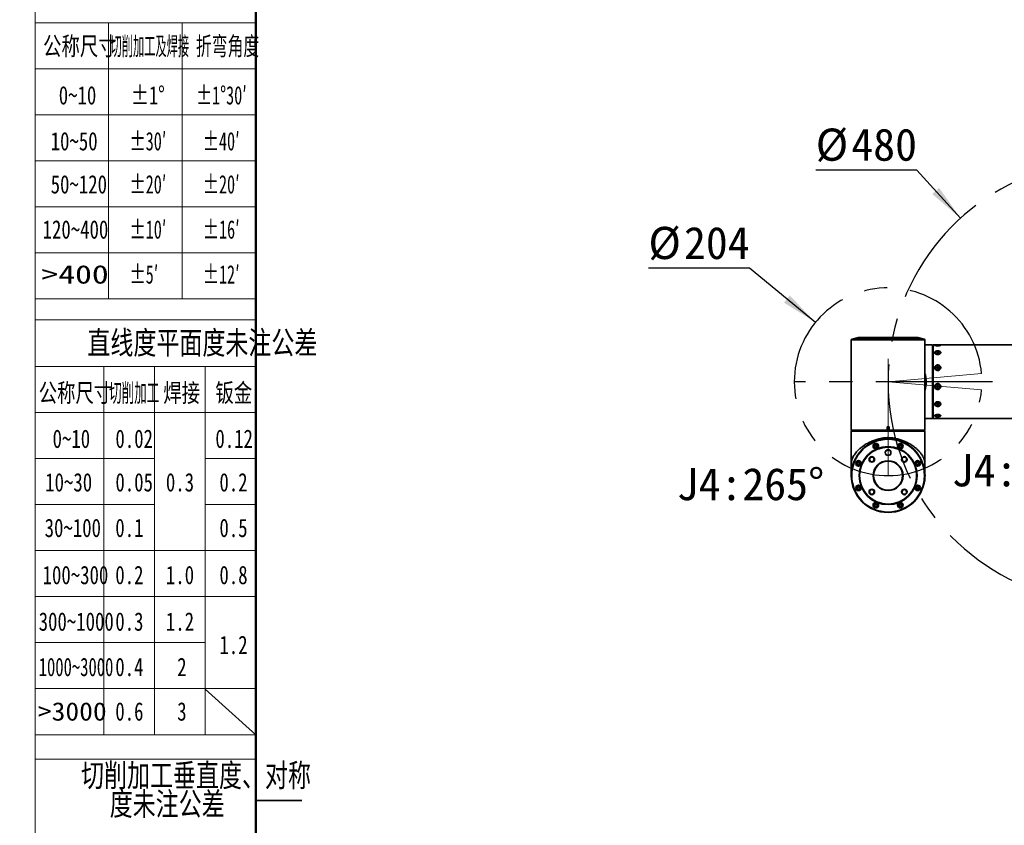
# Model space of a CAD drawing. Header units: millimetres. Extents: x -55 to 731, y 0 to 297.
# Tile 3 of 19: x -2 to 105, y 147 to 234. Entities that reach past the tile are written whole.
import ezdxf

# ---------------------------------------------------------------- set-up
doc = ezdxf.new("R2010")
doc.units = ezdxf.units.MM
doc.linetypes.add('CENTERX2', pattern=[20.32, 12.7, -2.54, 2.54, -2.54])
doc.layers.add('中心线层', color=6, linetype='CENTERX2', lineweight=25)
doc.layers.add('标注层', color=150, linetype='Continuous')
doc.styles.add('SLDTEXTSTYLE0', font='仿宋_GB2312')
doc.styles.add('SLDTEXTSTYLE10', font='HYSWLONGFANGSONG.TTF', dxfattribs={"width": 0.610825, "bigfont": 'bigfont'})
doc.styles.add('SLDTEXTSTYLE11', font='HYSWLONGFANGSONG.TTF', dxfattribs={"width": 1.790313})
doc.styles.add('SLDTEXTSTYLE12', font='HYSWLONGFANGSONG.TTF', dxfattribs={"width": 0.681959, "bigfont": 'bigfont'})
doc.styles.add('SLDTEXTSTYLE13', font='HYSWLONGFANGSONG.TTF', dxfattribs={"width": 0.884144})
doc.styles.add('SLDTEXTSTYLE3', font='HYSWLONGFANGSONG.TTF', dxfattribs={"bigfont": 'bigfont'})
doc.styles.add('SLDTEXTSTYLE4', font='HYSWLONGFANGSONG.TTF')
doc.styles.add('SLDTEXTSTYLE6', font='HYSWLONGFANGSONG.TTF', dxfattribs={"width": 0.968558})
doc.styles.add('SLDTEXTSTYLE8', font='HYSWLONGFANGSONG.TTF', dxfattribs={"width": 1.466704})
doc.styles.add('SLDTEXTSTYLE9', font='HYSWLONGFANGSONG.TTF', dxfattribs={"width": 0.858748, "bigfont": 'bigfont'})
doc.dimstyles.new('SLDDIMSTYLE0', dxfattribs={"dimtxt": 3.5, "dimasz": 4, "dimexe": 0, "dimexo": 0.0625, "dimgap": 0.875, "dimtad": 0, "dimtih": 1, "dimtoh": 1, "dimlfac": 10, "dimrnd": 1e-09, "dimzin": 12, "dimdsep": 46, "dimtxsty": 'SLDTEXTSTYLE0', "dimsah": 1, "dimcen": 0, "dimadec": 0, "dimazin": 3, "dimtfac": 1, "dimtdec": 3, "dimtofl": 0, "dimtmove": 0, "dimatfit": 3, "dimfxl": 0, "dimfrac": 2, "dimtolj": 1, "dimtzin": 12, "dimarcsym": 0})

# ---------------------------------------------------------------- blocks, each defined once
blk = doc.blocks.new('SW_NOTE_18')
at = {"layer": '标注层', "color": 0, "char_height": 2.5, "attachment_point": 2, "style": 'SLDTEXTSTYLE3'}
for s, insert in [('\\M+190D8\\M+18DED\\M+189C1\\M+18D48\\M+19082\\M+192BC\\M+19378\\M+18141对\\M+18FCC', (17.19, 3.22)), ('\\M+19378\\M+196A2\\M+1928D\\M+18CF6\\M+18DB7', (14.06, 0.11))]:
    blk.add_mtext(s, dxfattribs=dict(at, insert=insert))
blk = doc.blocks.new('_D_1')
at = {"layer": '标注层'}
for p, q in [((95.84, 218), (84.86, 218)), ((100.6, 212.76), (95.84, 218))]:
    blk.add_line(p, q, dxfattribs=at)
blk.add_solid([(100.6, 212.76), (98.28, 216.06), (97.54, 215.39)], dxfattribs=at)
at = {"layer": '标注层', "char_height": 3.5, "attachment_point": 1, "style": 'SLDTEXTSTYLE0'}
for s, insert in [('%%c', (84.86, 222.51)), ('480', (88.73, 222.51))]:
    blk.add_mtext(s, dxfattribs=dict(at, insert=insert))
blk = doc.blocks.new('_D_2')
at = {"layer": '标注层'}
for p, q in [((77.65, 207.32), (66.67, 207.32)), ((84.83, 201.45), (77.65, 207.32))]:
    blk.add_line(p, q, dxfattribs=at)
blk.add_solid([(84.83, 201.45), (82.05, 204.37), (81.42, 203.59)], dxfattribs=at)
at = {"layer": '标注层', "char_height": 3.5, "attachment_point": 1, "style": 'SLDTEXTSTYLE0'}
for s, insert in [('%%c', (66.67, 211.83)), ('204', (70.54, 211.83))]:
    blk.add_mtext(s, dxfattribs=dict(at, insert=insert))

msp = doc.modelspace()

# ---------------------------------------------------------------- linework, layer by layer
at = {"color": 7, "linetype": 'Continuous', "lineweight": 18}
msp.add_line((-0.0005, 297.3966), (-0.0005, 0.3966), dxfattribs=at)
at = {"color": 1, "linetype": 'Continuous', "lineweight": 18}
for p, q in [((-0.0005, 290.9894), (-0.0005, 0.3966)), ((7.993, 233.9946), (-0.0005, 233.9946)), ((7.993, 233.9946), (7.993, 203.9946)), ((7.993, 233.9946), (15.993, 233.9946)), ((15.993, 233.9946), (15.993, 203.9946)), ((15.993, 233.9946), (23.9959, 233.9946)), ((-0.0005, 228.9946), (23.9959, 228.9946)), ((-0.0005, 223.9946), (23.9959, 223.9946)), ((-0.0005, 218.9946), (23.9959, 218.9946)), ((-0.0005, 213.9946), (23.9959, 213.9946)), ((-0.0005, 208.9946), (23.9959, 208.9946)), ((-0.0005, 203.9946), (23.9959, 203.9946)), ((-0.0005, 201.7402), (23.9959, 201.7402)), ((7.4959, 196.6533), (-0.0005, 196.6533)), ((7.4959, 196.6533), (7.4959, 156.6533)), ((12.9959, 196.6533), (7.4959, 196.6533)), ((12.9959, 196.6533), (12.9959, 156.6533)), ((18.4959, 196.6533), (12.9959, 196.6533)), ((18.4959, 196.6533), (18.4959, 156.6533)), ((18.4959, 196.6533), (23.9959, 196.6533)), ((-0.0005, 191.6533), (23.9959, 191.6533)), ((-0.0005, 186.6533), (12.9959, 186.6533)), ((18.4959, 186.6533), (23.9959, 186.6533)), ((-0.0005, 181.6533), (12.9959, 181.6533)), ((18.4959, 181.6533), (23.9937, 181.6533)), ((-0.0005, 176.6533), (23.9959, 176.6533)), ((-0.0005, 171.6533), (23.9959, 171.6533)), ((-0.0048, 166.6533), (18.4959, 166.6533)), ((-0.0005, 161.6533), (23.9959, 161.6533)), ((18.4959, 161.5923), (23.9959, 156.6533)), ((-0.0005, 156.6533), (23.9959, 156.6533)), ((-0.0005, 154.0076), (23.9959, 154.0076))]:
    msp.add_line(p, q, dxfattribs=at)
at = {"color": 7, "linetype": 'Continuous', "lineweight": 50}
msp.add_line((23.9959, 5.9894), (23.9959, 290.9894), dxfattribs=at)
at = {"color": 7, "linetype": 'Continuous', "lineweight": 35}
for p, q in [((88.7302, 199.5336), (88.7302, 194.9936)), ((89.5138, 199.7899), (88.8083, 199.6311)), ((95.9247, 199.7923), (89.5357, 199.7923)), ((96.6522, 199.6311), (95.9466, 199.7899)), ((96.7302, 194.9936), (96.7302, 199.5336)), ((97.56, 198.9936), (96.7302, 198.9936)), ((97.61, 198.9436), (97.56, 198.9936)), ((97.56, 190.9948), (97.56, 198.9936)), ((97.6102, 198.9436), (97.61, 198.9436)), ((97.61, 198.9436), (97.61, 191.0447)), ((97.6102, 191.0447), (97.6102, 198.9436)), ((97.6192, 198.6936), (97.6102, 198.6936)), ((98.0275, 198.9936), (97.6192, 198.9936)), ((97.6192, 198.9936), (97.6192, 190.9936)), ((97.8422, 198.9596), (97.8422, 198.9324)), ((97.8422, 198.1679), (97.8422, 198.1211)), ((98.0037, 198.9596), (98.0615, 198.9726)), ((98.0615, 198.9465), (98.0037, 198.9596)), ((98.0037, 198.1679), (98.0615, 198.2288)), ((98.0615, 198.1071), (98.0037, 198.1679)), ((98.0452, 198.1243), (98.0615, 198.1415)), ((98.0615, 198.9726), (98.1769, 198.9726)), ((98.0615, 198.9465), (98.0615, 198.9726)), ((98.1769, 198.9465), (98.0615, 198.9465)), ((98.0615, 198.2288), (98.1769, 198.2288)), ((98.0615, 198.1415), (98.0615, 198.2288)), ((98.0615, 198.1415), (98.1192, 198.1415)), ((98.1769, 198.1071), (98.0615, 198.1071)), ((98.1192, 198.1415), (98.1769, 198.1415)), ((98.1769, 198.9726), (98.2347, 198.9596)), ((98.1769, 198.9465), (98.1769, 198.9726)), ((98.2347, 198.9596), (98.1769, 198.9465)), ((98.1769, 198.2288), (98.2347, 198.1679)), ((98.1769, 198.1415), (98.1769, 198.2288)), ((98.2347, 198.1679), (98.1769, 198.1071)), ((98.1769, 198.1415), (98.1933, 198.1243)), ((110.6992, 198.9936), (98.2109, 198.9936)), ((98.3962, 198.9326), (98.3962, 198.9596)), ((98.3962, 198.1211), (98.3962, 198.1679)), ((97.8422, 196.5258), (97.8422, 196.5032)), ((98.0037, 196.5258), (98.0615, 196.6181)), ((98.0615, 196.4334), (98.0037, 196.5258)), ((98.0169, 196.5047), (98.0326, 196.5298)), ((98.0326, 196.5298), (98.0615, 196.576)), ((98.0615, 196.6181), (98.1769, 196.6181)), ((98.0615, 196.576), (98.0615, 196.6181)), ((98.0615, 196.576), (98.1192, 196.576)), ((98.1769, 196.4334), (98.0615, 196.4334)), ((98.1192, 196.576), (98.1769, 196.576)), ((98.1769, 196.6181), (98.2347, 196.5258)), ((98.1769, 196.576), (98.1769, 196.6181)), ((98.1769, 196.576), (98.2058, 196.5298)), ((98.2347, 196.5258), (98.1769, 196.4334)), ((98.2058, 196.5298), (98.2215, 196.5047)), ((98.3962, 196.5032), (98.3962, 196.5258)), ((88.7302, 194.9936), (88.7302, 189.7438)), ((96.7302, 189.7438), (96.7302, 194.9936)), ((97.8422, 194.4807), (97.8422, 194.473)), ((98.0037, 194.473), (98.0615, 194.5722)), ((98.0615, 194.3739), (98.0037, 194.473)), ((98.0326, 194.4378), (98.0079, 194.4802)), ((98.0615, 194.3882), (98.0326, 194.4378)), ((98.0615, 194.5722), (98.1769, 194.5722)), ((98.0615, 194.3882), (98.0615, 194.3739)), ((98.1192, 194.3882), (98.0615, 194.3882)), ((98.1769, 194.3739), (98.0615, 194.3739)), ((98.1769, 194.3882), (98.1192, 194.3882)), ((98.1769, 194.5722), (98.2347, 194.473)), ((98.2347, 194.473), (98.1769, 194.3739)), ((98.2058, 194.4378), (98.1769, 194.3882)), ((98.1769, 194.3882), (98.1769, 194.3739)), ((98.2305, 194.4802), (98.2058, 194.4378)), ((98.3962, 194.473), (98.3962, 194.4807)), ((97.8422, 192.5957), (97.8422, 192.5598)), ((98.0037, 192.5598), (98.0615, 192.6391)), ((98.0615, 192.4804), (98.0037, 192.5598)), ((98.0326, 192.587), (98.0281, 192.5932)), ((98.0283, 192.5936), (98.0326, 192.587)), ((98.0615, 192.5473), (98.0326, 192.587)), ((98.0615, 192.6391), (98.1769, 192.6391)), ((98.0615, 192.5473), (98.0615, 192.4804)), ((98.1192, 192.5473), (98.0615, 192.5473)), ((98.1769, 192.4804), (98.0615, 192.4804)), ((98.1769, 192.5473), (98.1192, 192.5473)), ((98.1769, 192.6391), (98.2347, 192.5598)), ((98.2058, 192.587), (98.1769, 192.5473)), ((98.2347, 192.5598), (98.1769, 192.4804)), ((98.1769, 192.5473), (98.1769, 192.4804)), ((98.2058, 192.587), (98.2101, 192.5936)), ((98.2103, 192.5932), (98.2058, 192.587)), ((98.3962, 192.5598), (98.3962, 192.5957)), ((96.7302, 190.9936), (97.2102, 190.9936)), ((97.2102, 190.9948), (97.56, 190.9948)), ((97.2102, 190.9948), (97.2102, 190.9936)), ((97.61, 191.0447), (97.5787, 191.0136)), ((97.6102, 191.0447), (97.61, 191.0447)), ((97.6102, 191.2936), (97.6192, 191.2936)), ((97.6192, 190.9936), (110.6992, 190.9936)), ((97.8422, 191.3532), (97.8422, 191.2987)), ((98.0037, 191.2987), (98.0615, 191.337)), ((98.0615, 191.2604), (98.0037, 191.2987)), ((98.0615, 191.337), (98.1769, 191.337)), ((98.0615, 191.337), (98.0615, 191.2604)), ((98.1769, 191.2604), (98.0615, 191.2604)), ((98.1769, 191.337), (98.2347, 191.2987)), ((98.1769, 191.337), (98.1769, 191.2604)), ((98.2347, 191.2987), (98.1769, 191.2604)), ((98.3962, 191.2987), (98.3962, 191.3532)), ((88.7302, 189.7438), (88.7802, 189.6938)), ((88.7302, 189.7438), (92.6297, 189.7438)), ((88.7802, 189.6733), (88.7302, 189.6233)), ((88.7302, 189.6233), (88.7302, 184.8666)), ((96.729, 189.6233), (88.7302, 189.6233)), ((88.7802, 189.6938), (88.7802, 189.6936)), ((88.7802, 189.6938), (92.6347, 189.6938)), ((88.7802, 189.6936), (92.6347, 189.6936)), ((88.7802, 189.6736), (88.7802, 189.6733)), ((96.6791, 189.6736), (88.7802, 189.6736)), ((96.6791, 189.6733), (88.7802, 189.6733)), ((88.9302, 189.6936), (88.9302, 189.6736)), ((92.6297, 190.0936), (92.8307, 190.0936)), ((92.6297, 189.7438), (92.6297, 190.0936)), ((92.6297, 189.7438), (92.6297, 189.7251)), ((92.6347, 189.6938), (92.6297, 189.7251)), ((92.6347, 189.6936), (92.6347, 189.6938)), ((92.8258, 189.6936), (92.6347, 189.6936)), ((92.8307, 189.7251), (92.8258, 189.6938)), ((92.8258, 189.6938), (96.6802, 189.6938)), ((92.8258, 189.6938), (92.8258, 189.6936)), ((92.8258, 189.6936), (96.6802, 189.6936)), ((92.8307, 190.0936), (92.8307, 189.7438)), ((92.8307, 189.7438), (96.7302, 189.7438)), ((92.8307, 189.7438), (92.8307, 189.7251)), ((96.5302, 189.6736), (96.5302, 189.6936)), ((96.6791, 189.6733), (96.6791, 189.6736)), ((96.7102, 189.6421), (96.6791, 189.6733)), ((96.6802, 189.6938), (96.7302, 189.7438)), ((96.6802, 189.6936), (96.6802, 189.6938)), ((96.729, 189.6233), (96.7102, 189.6421)), ((96.729, 189.2736), (96.729, 189.6233)), ((92.1552, 188.7899), (92.0876, 188.7416)), ((92.5585, 188.7899), (92.1552, 188.7899)), ((92.2304, 188.8299), (92.2304, 188.7899)), ((93.23, 188.8299), (92.2304, 188.8299)), ((93.3052, 188.7899), (92.902, 188.7899)), ((93.23, 188.7899), (93.23, 188.8299)), ((93.3728, 188.7416), (93.3052, 188.7899)), ((96.7302, 189.2736), (96.729, 189.2736)), ((96.7302, 185.1544), (96.7302, 189.2736)), ((90.8756, 188.3432), (90.8496, 188.3296)), ((91.2974, 188.1052), (91.2613, 187.9655)), ((91.2613, 187.9655), (91.3642, 187.8643)), ((91.4365, 188.1438), (91.2974, 188.1052)), ((91.3642, 187.8643), (91.5033, 187.9029)), ((91.5395, 188.0426), (91.4365, 188.1438)), ((91.5033, 187.9029), (91.5395, 188.0426)), ((94.0588, 188.1484), (93.9344, 188.0751)), ((93.9344, 188.0751), (93.9357, 187.9308)), ((93.9357, 187.9308), (94.0613, 187.8597)), ((94.1844, 188.0773), (94.0588, 188.1484)), ((94.0613, 187.8597), (94.1857, 187.933)), ((94.1857, 187.933), (94.1844, 188.0773)), ((89.4465, 186.2478), (89.3754, 186.1221)), ((89.5908, 186.249), (89.4465, 186.2478)), ((89.6641, 186.1247), (89.5908, 186.249)), ((95.9021, 186.2625), (95.801, 186.1595)), ((96.0419, 186.2263), (95.9021, 186.2625)), ((89.3754, 186.1221), (89.4487, 185.9978)), ((89.4487, 185.9978), (89.593, 185.999)), ((89.593, 185.999), (89.6641, 186.1247)), ((95.801, 186.1595), (95.8395, 186.0204)), ((95.8395, 186.0204), (95.9793, 185.9843)), ((95.9793, 185.9843), (96.0804, 186.0873)), ((96.0804, 186.0873), (96.0419, 186.2263)), ((96.7265, 185.3686), (96.6783, 185.4361)), ((96.7265, 184.9648), (96.7265, 185.3686)), ((88.7313, 184.8869), (88.7313, 184.885)), ((96.6783, 184.151), (96.7265, 184.2186)), ((96.7265, 184.2186), (96.7265, 184.6218)), ((96.7295, 184.8674), (96.7296, 184.8661)), ((89.4812, 183.6028), (89.38, 183.4999)), ((89.38, 183.4999), (89.4186, 183.3608)), ((89.4186, 183.3608), (89.5583, 183.3247)), ((89.6209, 183.5667), (89.4812, 183.6028)), ((89.5583, 183.3247), (89.6595, 183.4276)), ((89.6595, 183.4276), (89.6209, 183.5667)), ((95.8674, 183.5881), (95.7964, 183.4625)), ((95.7964, 183.4625), (95.8696, 183.3381)), ((96.0118, 183.5894), (95.8674, 183.5881)), ((95.8696, 183.3381), (96.014, 183.3394)), ((96.085, 183.465), (96.0118, 183.5894)), ((96.014, 183.3394), (96.085, 183.465)), ((91.3991, 181.7274), (91.2748, 181.6542)), ((91.2748, 181.6542), (91.276, 181.5098)), ((91.276, 181.5098), (91.4016, 181.4388)), ((91.5248, 181.6563), (91.3991, 181.7274)), ((91.4016, 181.4388), (91.526, 181.512)), ((91.526, 181.512), (91.5248, 181.6563)), ((93.9571, 181.6843), (93.9209, 181.5445)), ((93.9209, 181.5445), (94.0239, 181.4433)), ((94.0962, 181.7228), (93.9571, 181.6843)), ((94.0239, 181.4433), (94.163, 181.4819)), ((94.1991, 181.6217), (94.0962, 181.7228)), ((94.163, 181.4819), (94.1991, 181.6217)), ((28.9959, 149.4894), (23.9959, 149.4894))]:
    msp.add_line(p, q, dxfattribs=at)
at = {"color": 8, "linetype": 'Continuous', "lineweight": 35}
for p, q in [((96.7302, 199.5336), (88.7302, 199.5336)), ((96.6522, 199.6311), (88.8083, 199.6311)), ((90.4559, 199.7899), (89.5138, 199.7899)), ((95.9466, 199.7899), (90.4559, 199.7899)), ((96.7291, 184.8882), (96.7295, 184.8681))]:
    msp.add_line(p, q, dxfattribs=at)
at = {"color": 7, "linetype": 'CENTERX2', "lineweight": 18}
for p, q in [((92.7306, 184.7937), (92.7306, 199.7636)), ((92.7306, 194.9936), (102.8918, 195.8826)), ((92.7306, 194.9936), (102.8918, 194.1046))]:
    msp.add_line(p, q, dxfattribs=at)
at = {"color": 7, "linetype": 'Continuous', "lineweight": 35, "flags": 128}
for points in [[(90.0197, 199.6586), (90.004, 199.6473), (89.9908, 199.6365)], [(97.8422, 198.9596), (97.8609, 198.9465), (97.9145, 198.9353), (97.9957, 198.9273), (98.0937, 198.9237), (98.195, 198.9249), (98.2861, 198.9308), (98.3547, 198.9406), (98.3915, 198.9529), (98.3915, 198.9662), (98.3547, 198.9785), (98.2861, 198.9883), (98.195, 198.9942), (98.0937, 198.9954), (97.9957, 198.9918), (97.9145, 198.9838), (97.8609, 198.9726), (97.8422, 198.9596)], [(97.8422, 198.1679), (97.8609, 198.1071), (97.9145, 198.0544), (97.9957, 198.0171), (98.0937, 198.0001), (98.195, 198.0058), (98.2861, 198.0334), (98.3547, 198.0792), (98.3915, 198.137), (98.3915, 198.1989), (98.3547, 198.2567), (98.2861, 198.3024), (98.195, 198.3301), (98.0937, 198.3358), (97.9957, 198.3188), (97.9145, 198.2815), (97.8609, 198.2288), (97.8422, 198.1679)], [(97.8422, 196.5258), (97.8609, 196.4333), (97.9145, 196.3534), (97.9957, 196.2967), (98.0937, 196.271), (98.195, 196.2797), (98.2861, 196.3216), (98.3547, 196.3911), (98.3915, 196.4787), (98.3915, 196.5728), (98.3547, 196.6605), (98.2861, 196.73), (98.195, 196.7719), (98.0937, 196.7805), (97.9957, 196.7548), (97.9145, 196.6981), (97.8609, 196.6182), (97.8422, 196.5258)], [(98.0675, 194.5722), (98.0583, 194.566), (98.0575, 194.5654)], [(98.1809, 194.5654), (98.1801, 194.566), (98.171, 194.5722)], [(97.8422, 192.5598), (97.8609, 192.4804), (97.9145, 192.4117), (97.9957, 192.363), (98.0937, 192.3409), (98.195, 192.3483), (98.2861, 192.3844), (98.3547, 192.4441), (98.3915, 192.5194), (98.3915, 192.6002), (98.3547, 192.6755), (98.2861, 192.7352), (98.195, 192.7712), (98.0937, 192.7787), (97.9957, 192.7566), (97.9145, 192.7079), (97.8609, 192.6392), (97.8422, 192.5598)], [(97.5787, 191.0136), (97.5733, 191.0082), (97.56, 190.9948)], [(97.8422, 191.2987), (97.8609, 191.2603), (97.9145, 191.2272), (97.9957, 191.2037), (98.0937, 191.193), (98.195, 191.1966), (98.2861, 191.214), (98.3547, 191.2428), (98.3915, 191.2792), (98.3915, 191.3182), (98.3547, 191.3545), (98.2861, 191.3833), (98.195, 191.4007), (98.0937, 191.4043), (97.9957, 191.3936), (97.9145, 191.3701), (97.8609, 191.337), (97.8422, 191.2987)]]:
    msp.add_lwpolyline(points, dxfattribs=at)
at = {"color": 7, "linetype": 'Continuous', "lineweight": 35}
for centre, radius in [((98.1176, 194.4725), 0.2754), ((92.7302, 184.7936), 4), ((92.7302, 184.7936), 3.95), ((92.7302, 184.7936), 3.15), ((92.7302, 184.7936), 3.1), ((91.4004, 188.004), 0.3), ((91.4004, 188.004), 0.275), ((92.7302, 187.2936), 0.315), ((92.7302, 187.2936), 0.3), ((94.06, 188.004), 0.3), ((94.06, 188.004), 0.275), ((89.5197, 186.1234), 0.3), ((89.5197, 186.1234), 0.275), ((90.9624, 186.5613), 0.3), ((90.9624, 186.5613), 0.25), ((92.7302, 184.7936), 1.625), ((92.7302, 184.7936), 1.575), ((94.498, 186.5613), 0.3), ((94.498, 186.5613), 0.25), ((95.9407, 186.1234), 0.3), ((95.9407, 186.1234), 0.275), ((89.5197, 183.4637), 0.3), ((89.5197, 183.4637), 0.275), ((90.9624, 183.0258), 0.3), ((90.9624, 183.0258), 0.25), ((94.498, 183.0258), 0.3), ((94.498, 183.0258), 0.25), ((95.9407, 183.4637), 0.3), ((95.9407, 183.4637), 0.275), ((91.4004, 181.5831), 0.3), ((91.4004, 181.5831), 0.275), ((94.06, 181.5831), 0.3), ((94.06, 181.5831), 0.275)]:
    msp.add_circle(centre, radius, dxfattribs=at)
for centre, radius, start, end in [((88.8302, 199.5336), 0.1, 102.680383, 180), ((89.5357, 199.6923), 0.1, 90, 102.680383), ((95.2758, 199.4124), 0.2963, 48.44533, 56.501292), ((95.9247, 199.6923), 0.1, 77.319617, 90), ((96.6302, 199.5336), 0.1, 0, 77.319617), ((97.9938, 198.1348), 0.1522, 185.162952, 249.843456), ((98.1151, 198.0091), 0.1325, 88.211153, 121.030787), ((98.1222, 198.0045), 0.1371, 59.528945, 91.227963), ((98.1192, 196.519), 0.2775, 183.27566, 356.72434), ((98.107, 196.4831), 0.0878, 147.867942, 169.679723), ((98.1178, 196.4743), 0.1017, 89.217116, 146.925914), ((98.1206, 196.4743), 0.1017, 33.077822, 90.779148), ((98.1314, 196.4831), 0.0879, 10.330335, 32.122), ((98.1192, 194.4792), 0.277, 0.306916, 179.693084), ((98.1175, 194.4873), 0.0982, 171.806507, 210.280551), ((98.119, 194.4883), 0.1001, 210.328316, 270.094688), ((98.1194, 194.4884), 0.1002, 269.909118, 329.667878), ((98.1207, 194.4874), 0.0986, 329.783346, 8.129596), ((98.1157, 192.6541), 0.1068, 218.891289, 271.876112), ((98.1227, 192.6541), 0.1068, 268.127438, 321.105162), ((98.1192, 193.0382), 2.0467, 267.431887, 272.568113), ((91.4004, 188.004), 0.125, 165.5, 225.5), ((91.4004, 188.004), 0.125, 105.5, 165.5), ((91.4004, 188.004), 0.125, 225.5, 285.5), ((91.4004, 188.004), 0.125, 45.5, 105.5), ((91.4004, 188.004), 0.125, 285.5, 345.5), ((91.4004, 188.004), 0.125, 345.5, 45.5), ((94.06, 188.004), 0.125, 120.5, 180.5), ((94.06, 188.004), 0.125, 180.5, 240.5), ((94.06, 188.004), 0.125, 60.5, 120.5), ((94.06, 188.004), 0.125, 240.5, 300.5), ((94.06, 188.004), 0.125, 0.5, 60.5), ((94.06, 188.004), 0.125, 300.5, 0.5), ((89.5197, 186.1234), 0.125, 90.5, 150.5), ((89.5197, 186.1234), 0.125, 30.5, 90.5), ((95.9407, 186.1234), 0.125, 75.5, 135.5), ((95.9407, 186.1234), 0.125, 15.5, 75.5), ((89.5197, 186.1234), 0.125, 150.5, 210.5), ((89.5197, 186.1234), 0.125, 210.5, 270.5), ((89.5197, 186.1234), 0.125, 270.5, 330.5), ((89.5197, 186.1234), 0.125, 330.5, 30.5), ((95.9407, 186.1234), 0.125, 135.5, 195.5), ((95.9407, 186.1234), 0.125, 195.5, 255.5), ((95.9407, 186.1234), 0.125, 255.5, 315.5), ((95.9407, 186.1234), 0.125, 315.5, 15.5), ((92.7465, 184.7936), 4, 354.268032, 5.731968), ((89.5197, 183.4637), 0.125, 135.5, 195.5), ((89.5197, 183.4637), 0.125, 195.5, 255.5), ((89.5197, 183.4637), 0.125, 75.5, 135.5), ((89.5197, 183.4637), 0.125, 255.5, 315.5), ((89.5197, 183.4637), 0.125, 15.5, 75.5), ((89.5197, 183.4637), 0.125, 315.5, 15.5), ((95.9407, 183.4637), 0.125, 150.5, 210.5), ((95.9407, 183.4637), 0.125, 90.5, 150.5), ((95.9407, 183.4637), 0.125, 210.5, 270.5), ((95.9407, 183.4637), 0.125, 30.5, 90.5), ((95.9407, 183.4637), 0.125, 270.5, 330.5), ((95.9407, 183.4637), 0.125, 330.5, 30.5), ((91.4004, 181.5831), 0.125, 120.5, 180.5), ((91.4004, 181.5831), 0.125, 180.5, 240.5), ((91.4004, 181.5831), 0.125, 60.5, 120.5), ((91.4004, 181.5831), 0.125, 240.5, 300.5), ((91.4004, 181.5831), 0.125, 0.5, 60.5), ((91.4004, 181.5831), 0.125, 300.5, 0.5), ((94.06, 181.5831), 0.125, 165.5, 225.5), ((94.06, 181.5831), 0.125, 105.5, 165.5), ((94.06, 181.5831), 0.125, 225.5, 285.5), ((94.06, 181.5831), 0.125, 45.5, 105.5), ((94.06, 181.5831), 0.125, 285.5, 345.5), ((94.06, 181.5831), 0.125, 345.5, 45.5)]:
    msp.add_arc(centre, radius, start, end, dxfattribs=at)
for points, knots in [([(90.4109, 199.7756), (90.4334, 199.7747), (90.4784, 199.773), (90.5076, 199.7601), (90.5038, 199.7414), (90.4643, 199.7182), (90.3922, 199.6933), (90.2949, 199.6696), (90.1845, 199.6501), (90.075, 199.6368), (90.0009, 199.6321), (89.9399, 199.6312), (89.8916, 199.634), (89.8612, 199.6447), (89.8658, 199.6615), (89.9058, 199.683), (89.9779, 199.7075), (90.0748, 199.7322), (90.1854, 199.7539), (90.2949, 199.7694), (90.3694, 199.7751), (90.4032, 199.7755), (90.4109, 199.7756)], [0, 0, 0, 0, 0.05190851, 0.10379056, 0.15637682, 0.21038983, 0.26561094, 0.32128577, 0.37652794, 0.43071968, 0.48373699, 0.50000467, 0.5521961, 0.60437209, 0.65700374, 0.71067878, 0.76548075, 0.82104741, 0.87660315, 0.93123296, 0.98438376, 1, 1, 1, 1]), ([(95.5021, 199.7004), (95.5254, 199.6923), (95.5719, 199.676), (95.6003, 199.6552), (95.5925, 199.6399), (95.5479, 199.6317), (95.4737, 199.6309), (95.3787, 199.6375), (95.2726, 199.6507), (95.1664, 199.6695), (95.0929, 199.6872), (95.0305, 199.7059), (94.9806, 199.7254), (94.9509, 199.7482), (94.9594, 199.7658), (95.0044, 199.7755), (95.0788, 199.7763), (95.1734, 199.7684), (95.2788, 199.7532), (95.3847, 199.7323), (95.4589, 199.7136), (95.4936, 199.703), (95.5021, 199.7004)], [0, 0, 0, 0, 0.05521452, 0.11045465, 0.16498025, 0.21831803, 0.27068801, 0.32263827, 0.37483463, 0.42784432, 0.48197845, 0.49953725, 0.55504662, 0.61057193, 0.66554629, 0.71913265, 0.7713114, 0.82283011, 0.8747563, 0.92790647, 0.98247358, 1, 1, 1, 1]), ([(95.4387, 199.6586), (95.4393, 199.6586), (95.4415, 199.6586), (95.4262, 199.6586), (95.3943, 199.6586), (95.3478, 199.6586), (95.3058, 199.6586), (95.2816, 199.6586), (95.2758, 199.6586)], [0, 0, 0, 0, 0.074374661, 0.288970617, 0.503562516, 0.718158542, 0.932757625, 1, 1, 1, 1]), ([(98.3111, 198.985), (98.3195, 198.9847), (98.3618, 198.9834), (98.4146, 198.9779), (98.456, 198.9675), (98.4575, 198.9535), (98.4236, 198.9377), (98.3581, 198.9223), (98.2662, 198.91), (98.1814, 198.9051), (98.0927, 198.9042), (98.0021, 198.9074), (97.899, 198.919), (97.8228, 198.9351), (97.7827, 198.9517), (97.7807, 198.966), (97.8154, 198.9765), (97.8676, 198.9826), (97.9136, 198.9844), (97.9296, 198.985)], [0, 0, 0, 0, 0.01716104, 0.08619344, 0.15268935, 0.21664577, 0.27946055, 0.34308101, 0.40891516, 0.47725715, 0.49947477, 0.56995855, 0.64039802, 0.70943043, 0.77592572, 0.83988212, 0.90269697, 0.96631736, 1, 1, 1, 1]), ([(98.1192, 198.3541), (98.1583, 198.352), (98.2363, 198.3479), (98.3395, 198.3152), (98.4156, 198.2662), (98.4558, 198.2048), (98.4575, 198.1388), (98.4236, 198.075), (98.3581, 198.0196), (98.2662, 197.9785), (98.1814, 197.9629), (98.0927, 197.9597), (98.0021, 197.97), (97.899, 198.0081), (97.8228, 198.065), (97.7827, 198.1312), (97.7809, 198.1974), (97.8148, 198.257), (97.8803, 198.3057), (97.9722, 198.3399), (98.057, 198.353), (98.107, 198.3539), (98.1192, 198.3541)], [0, 0, 0, 0, 0.05654522, 0.11305622, 0.16843836, 0.2217859, 0.27309577, 0.32349013, 0.37453021, 0.42734673, 0.48217514, 0.49999956, 0.55654628, 0.61305737, 0.66843945, 0.72178646, 0.7730964, 0.82349037, 0.87453078, 0.92734716, 0.98217415, 1, 1, 1, 1]), ([(97.7832, 196.5258), (97.7864, 196.5565), (97.7928, 196.6193), (97.8443, 196.7039), (97.9232, 196.7713), (98.0258, 196.8135), (98.1414, 196.8243), (98.2564, 196.8004), (98.3556, 196.7436), (98.4257, 196.661), (98.4521, 196.5831), (98.4573, 196.5071), (98.4441, 196.4315), (98.3946, 196.3442), (98.3151, 196.2734), (98.2126, 196.2285), (98.0971, 196.2169), (97.9821, 196.2424), (97.8828, 196.3026), (97.813, 196.3888), (97.7856, 196.4682), (97.7837, 196.5138), (97.7832, 196.5258)], [0, 0, 0, 0, 0.0483675, 0.09890789, 0.15074103, 0.20458872, 0.26023077, 0.31680058, 0.37318871, 0.42825105, 0.48119173, 0.50000011, 0.54836756, 0.59890731, 0.65074135, 0.70458895, 0.7602296, 0.81680072, 0.8731892, 0.92825105, 0.98119252, 1, 1, 1, 1]), ([(96.7296, 194.0312), (96.7394, 194.0633), (96.7623, 194.1376), (96.7863, 194.2673), (96.8133, 194.4165), (96.8356, 194.5742), (96.8516, 194.7194), (96.8598, 194.8309), (96.8662, 194.9753), (96.8591, 195.2496), (96.8247, 195.555), (96.7742, 195.7625), (96.7623, 195.8113)], [0, 0, 0, 0, 0.05806859, 0.13446315, 0.22002349, 0.31216384, 0.3991288, 0.46183115, 0.49692868, 0.63754343, 0.9146939, 1, 1, 1, 1]), ([(98.1192, 194.7949), (98.1583, 194.7911), (98.2363, 194.7835), (98.3395, 194.724), (98.4156, 194.6374), (98.4558, 194.533), (98.4575, 194.4253), (98.4236, 194.3251), (98.3581, 194.2408), (98.2662, 194.1799), (98.1814, 194.1571), (98.0927, 194.1525), (98.0021, 194.1675), (97.899, 194.2236), (97.8228, 194.3095), (97.7827, 194.413), (97.7809, 194.5208), (97.8148, 194.6216), (97.8803, 194.7071), (97.9722, 194.7688), (98.057, 194.7929), (98.107, 194.7945), (98.1192, 194.7949)], [0, 0, 0, 0, 0.05654526, 0.11305629, 0.16843876, 0.22178573, 0.27309572, 0.32349015, 0.37453038, 0.42734673, 0.48217512, 0.49999952, 0.55654615, 0.61305725, 0.66843935, 0.72178611, 0.77309626, 0.82349072, 0.87453084, 0.92734717, 0.98217413, 1, 1, 1, 1]), ([(98.1192, 192.824), (98.1583, 192.8208), (98.2363, 192.8144), (98.3395, 192.7645), (98.4156, 192.6929), (98.4558, 192.6077), (98.4575, 192.5214), (98.4236, 192.4426), (98.3581, 192.3772), (98.2662, 192.3307), (98.1814, 192.3134), (98.0927, 192.3099), (98.0021, 192.3212), (97.899, 192.3641), (97.8228, 192.4304), (97.7827, 192.5117), (97.7809, 192.5979), (97.8148, 192.6799), (97.8803, 192.7505), (97.9722, 192.802), (98.057, 192.8223), (98.107, 192.8237), (98.1192, 192.824)], [0, 0, 0, 0, 0.05654523, 0.11305635, 0.16843863, 0.22178586, 0.27309588, 0.32348984, 0.37453024, 0.4273467, 0.48217503, 0.49999945, 0.5565461, 0.61305718, 0.66843945, 0.72178642, 0.77309615, 0.82349053, 0.87453082, 0.92734723, 0.98217413, 1, 1, 1, 1]), ([(97.7832, 191.2987), (97.7864, 191.3117), (97.7928, 191.3383), (97.8443, 191.3774), (97.9232, 191.4101), (98.0258, 191.4315), (98.1414, 191.4371), (98.2564, 191.4248), (98.3556, 191.3964), (98.4257, 191.3572), (98.4521, 191.3227), (98.4573, 191.2907), (98.4441, 191.2605), (98.3946, 191.2282), (98.3151, 191.2037), (98.2126, 191.1889), (98.0971, 191.1852), (97.9821, 191.1934), (97.8828, 191.2136), (97.813, 191.2443), (97.7856, 191.275), (97.7837, 191.2937), (97.7832, 191.2987)], [0, 0, 0, 0, 0.04836741, 0.09890768, 0.15074088, 0.20458855, 0.26023058, 0.31680031, 0.37318871, 0.42825049, 0.48119172, 0.49999969, 0.54836737, 0.59890706, 0.65074119, 0.70458893, 0.76022952, 0.81680063, 0.87318905, 0.92825086, 0.9811921, 1, 1, 1, 1]), ([(88.7313, 185.4937), (88.7311, 185.5338), (88.7308, 185.6102), (88.7307, 185.7262), (88.7306, 185.841), (88.7308, 185.958), (88.7314, 186.05), (88.7329, 186.1147), (88.7359, 186.1979), (88.7447, 186.2929), (88.7652, 186.4035), (88.7978, 186.5249), (88.8426, 186.6494), (88.9114, 186.8027), (89.0036, 186.972), (89.1345, 187.1678), (89.2875, 187.3601), (89.4627, 187.5494), (89.6739, 187.7476), (89.9333, 187.9569), (90.2122, 188.1463), (90.4772, 188.3015), (90.7179, 188.4256), (91.0174, 188.5604), (91.38, 188.6947), (91.8134, 188.8153), (92.2635, 188.9026), (92.5742, 188.9194), (92.7302, 188.9278)], [0, 0, 0, 0, 0.0163596, 0.03113459, 0.04681315, 0.06243029, 0.0780694, 0.08565945, 0.09378067, 0.12277401, 0.15144648, 0.17981813, 0.2190168, 0.25039111, 0.30049665, 0.35054803, 0.40266008, 0.45069556, 0.50025125, 0.56283333, 0.62537134, 0.66737024, 0.70870801, 0.74992262, 0.81400205, 0.87521384, 0.93736471, 1, 1, 1, 1]), ([(91.3918, 188.5689), (91.3564, 188.5542), (91.2955, 188.5288), (91.2345, 188.5036), (91.209, 188.493)], [0, 0, 0, 0, 0.58113917, 1, 1, 1, 1]), ([(94.0687, 188.569), (94.033, 188.5835), (93.962, 188.6125), (93.8549, 188.6529), (93.7509, 188.6898), (93.6459, 188.7245), (93.5356, 188.7582), (93.4106, 188.7926), (93.2921, 188.8208), (93.1786, 188.8438), (93.0734, 188.8616), (92.9601, 188.8758), (92.845, 188.8847), (92.6933, 188.8888), (92.5034, 188.8788), (92.2744, 188.8448), (92.0435, 188.7926), (91.82, 188.7277), (91.6017, 188.6532), (91.4633, 188.5976), (91.3918, 188.5689)], [0, 0, 0, 0, 0.0420271, 0.08359142, 0.12466776, 0.16200326, 0.20377596, 0.24992354, 0.3025618, 0.33562685, 0.37516999, 0.41787424, 0.45880748, 0.49966496, 0.58141494, 0.66350227, 0.74936031, 0.83742222, 0.91599906, 1, 1, 1, 1]), ([(92.7302, 188.9278), (92.8868, 188.9193), (93.2001, 188.9024), (93.6512, 188.8143), (94.0836, 188.6936), (94.4437, 188.56), (94.7426, 188.4255), (94.9845, 188.3008), (95.2118, 188.1676), (95.4239, 188.0277), (95.6215, 187.8815), (95.8344, 187.7048), (96.0513, 187.4971), (96.2579, 187.2596), (96.4289, 187.0205), (96.5368, 186.8279), (96.6005, 186.6883), (96.6396, 186.5902), (96.6712, 186.4947), (96.6964, 186.3963), (96.7116, 186.3148), (96.7209, 186.238), (96.7261, 186.1639), (96.7288, 186.0725), (96.7296, 185.9614), (96.7298, 185.8441), (96.7298, 185.6872), (96.7294, 185.5711), (96.7291, 185.4937)], [0, 0, 0, 0, 0.06289198, 0.12580383, 0.18649098, 0.24999164, 0.29124843, 0.33280769, 0.37516118, 0.4164109, 0.45780783, 0.50044697, 0.56297385, 0.62497117, 0.68688066, 0.74915456, 0.77441396, 0.79648875, 0.82688277, 0.85036171, 0.87439811, 0.89010357, 0.90574592, 0.92142762, 0.93709431, 0.95281859, 0.9685414, 1, 1, 1, 1]), ([(94.0687, 188.569), (94.0991, 188.5563), (94.16, 188.5309), (94.2209, 188.5057), (94.2514, 188.493)], [0, 0, 0, 0, 0.50018055, 1, 1, 1, 1]), ([(89.8871, 187.6061), (89.9157, 187.6365), (89.9868, 187.7122), (90.1094, 187.8208), (90.2444, 187.9338), (90.3748, 188.0328), (90.5213, 188.1359), (90.6828, 188.2363), (90.8059, 188.3099), (90.8686, 188.3398), (90.8716, 188.3412)], [0, 0, 0, 0, 0.10432334, 0.25974578, 0.40382467, 0.53672568, 0.65863311, 0.8370746, 0.99228376, 1, 1, 1, 1]), ([(91.1904, 187.8803), (91.1787, 187.9054), (91.1584, 187.9491), (91.1545, 188.0208), (91.1684, 188.0913), (91.2042, 188.1548), (91.2572, 188.2051), (91.3186, 188.2373), (91.3903, 188.2521), (91.4378, 188.244), (91.4614, 188.24)], [0, 0, 0, 0, 0.1434444, 0.25006729, 0.37031422, 0.51619844, 0.62424361, 0.74936895, 0.87514437, 1, 1, 1, 1]), ([(91.3394, 187.7681), (91.3089, 187.7794), (91.2481, 187.802), (91.2096, 187.8542), (91.1904, 187.8803)], [0, 0, 0, 0, 0.5000011, 1, 1, 1, 1]), ([(91.6104, 188.1278), (91.6197, 188.1088), (91.6401, 188.0675), (91.6477, 187.9959), (91.6341, 187.9227), (91.6003, 187.8588), (91.5493, 187.8065), (91.485, 187.7715), (91.4112, 187.7559), (91.3632, 187.764), (91.3394, 187.7681)], [0, 0, 0, 0, 0.11005584, 0.24033375, 0.36896094, 0.4951955, 0.61339787, 0.74701207, 0.8739607, 1, 1, 1, 1]), ([(91.4614, 188.24), (91.4894, 188.2295), (91.5335, 188.213), (91.5819, 188.17), (91.6009, 188.1419), (91.6104, 188.1278)], [0, 0, 0, 0, 0.4660539, 0.73336178, 1, 1, 1, 1]), ([(93.85, 187.8803), (93.8374, 187.9081), (93.8174, 187.9521), (93.8148, 188.0184), (93.8256, 188.083), (93.8616, 188.1558), (93.9331, 188.2195), (94.0239, 188.2513), (94.105, 188.2473), (94.1659, 188.2255), (94.2224, 188.1917), (94.2514, 188.1528), (94.2701, 188.1278)], [0, 0, 0, 0, 0.1186625, 0.18802073, 0.2573762, 0.37511109, 0.50003138, 0.62483788, 0.74445672, 0.81142606, 0.87853294, 1, 1, 1, 1]), ([(94.2701, 188.1278), (94.2827, 188.1), (94.3027, 188.056), (94.3053, 187.9897), (94.2945, 187.9251), (94.2584, 187.8523), (94.187, 187.7886), (94.0962, 187.7568), (94.0151, 187.7608), (93.9541, 187.7826), (93.8977, 187.8164), (93.8687, 187.8553), (93.85, 187.8803)], [0, 0, 0, 0, 0.11866486, 0.18802239, 0.25737715, 0.37511084, 0.50002985, 0.62483508, 0.7444527, 0.81142873, 0.87852827, 1, 1, 1, 1]), ([(89.3097, 185.9997), (89.2967, 186.0291), (89.2705, 186.0878), (89.2782, 186.1859), (89.3191, 186.2753), (89.3704, 186.3141), (89.396, 186.3334)], [0, 0, 0, 0, 0.24995003, 0.50019664, 0.7501927, 1, 1, 1, 1]), ([(89.396, 186.3334), (89.4238, 186.346), (89.4678, 186.366), (89.5341, 186.3686), (89.5984, 186.3577), (89.6728, 186.3226), (89.7104, 186.2728), (89.7298, 186.2471)], [0, 0, 0, 0, 0.23731301, 0.37601737, 0.51472782, 0.75017465, 1, 1, 1, 1]), ([(89.7298, 186.2471), (89.7428, 186.2178), (89.7684, 186.1603), (89.7628, 186.0783), (89.7413, 186.0175), (89.7074, 185.961), (89.6685, 185.932), (89.6434, 185.9134)], [0, 0, 0, 0, 0.24963081, 0.488882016, 0.622833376, 0.757051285, 1, 1, 1, 1]), ([(95.7047, 186.1844), (95.7127, 186.2072), (95.7289, 186.2531), (95.7773, 186.3089), (95.8385, 186.3487), (95.9095, 186.3688), (95.9826, 186.3672), (96.052, 186.344), (96.111, 186.3038), (96.1379, 186.2654), (96.1507, 186.2471)], [0, 0, 0, 0, 0.125874, 0.25287081, 0.37903902, 0.503712, 0.63431688, 0.75564376, 0.8836777, 1, 1, 1, 1]), ([(96.1507, 186.2471), (96.1583, 186.2322), (96.1735, 186.2024), (96.188, 186.1395), (96.1811, 186.0926), (96.1767, 186.0624)], [0, 0, 0, 0, 0.26218992, 0.52499133, 1, 1, 1, 1]), ([(88.7322, 186.0868), (88.7322, 186.066), (88.7323, 185.9736), (88.7323, 185.8292), (88.7323, 185.6673), (88.7323, 185.4971), (88.7322, 185.3392), (88.7321, 185.1887), (88.732, 185.0707), (88.7319, 184.9677), (88.7318, 184.9289), (88.7318, 184.9096)], [0, 0, 0, 0, 0.03721722, 0.16457128, 0.26577417, 0.34855676, 0.51176557, 0.61518142, 0.73329725, 0.86672696, 1, 1, 1, 1]), ([(88.7323, 186.0969), (88.7323, 186.0129), (88.7323, 185.8193), (88.7323, 185.5459), (88.7324, 185.2948), (88.7324, 185.1047), (88.7325, 184.9795), (88.7325, 184.9483), (88.7325, 184.9351)], [0, 0, 0, 0, 0.14664588, 0.33774167, 0.52093857, 0.6983567, 0.87174166, 1, 1, 1, 1]), ([(89.6434, 185.9134), (89.6141, 185.9003), (89.5553, 185.8742), (89.4574, 185.8819), (89.3679, 185.9226), (89.3291, 185.974), (89.3097, 185.9997)], [0, 0, 0, 0, 0.24988838, 0.49998257, 0.74953595, 1, 1, 1, 1]), ([(95.7307, 185.9997), (95.7188, 186.0256), (95.6994, 186.0678), (95.6946, 186.1323), (95.7014, 186.1671), (95.7047, 186.1844)], [0, 0, 0, 0, 0.44499808, 0.72296999, 1, 1, 1, 1]), ([(96.1767, 186.0624), (96.1687, 186.0397), (96.1527, 185.9942), (96.1048, 185.9385), (96.0435, 185.8983), (95.9738, 185.8784), (95.9017, 185.8792), (95.8334, 185.9007), (95.7724, 185.9409), (95.7446, 185.9801), (95.7307, 185.9997)], [0, 0, 0, 0, 0.12491465, 0.25103454, 0.37703603, 0.50437761, 0.6250459, 0.74995464, 0.87517309, 1, 1, 1, 1]), ([(96.7279, 184.9352), (96.7279, 184.9484), (96.728, 184.9796), (96.728, 185.1047), (96.728, 185.2948), (96.7281, 185.5459), (96.7281, 185.8184), (96.7281, 186.0109), (96.7281, 186.0939)], [0, 0, 0, 0, 0.12817018, 0.30192678, 0.47972521, 0.66331479, 0.85481998, 1, 1, 1, 1]), ([(96.7287, 184.9126), (96.7287, 184.9177), (96.7286, 184.9385), (96.7285, 185.0775), (96.7284, 185.3209), (96.7283, 185.6547), (96.7282, 185.9248), (96.7282, 186.0736), (96.7282, 186.0851)], [0, 0, 0, 0, 0.06944063, 0.28618291, 0.50792819, 0.73772607, 0.97970098, 1, 1, 1, 1]), ([(89.3097, 183.34), (89.2978, 183.366), (89.2784, 183.4081), (89.2737, 183.4727), (89.2804, 183.5074), (89.2837, 183.5248)], [0, 0, 0, 0, 0.44499512, 0.72296918, 1, 1, 1, 1]), ([(89.2837, 183.5248), (89.2918, 183.5476), (89.3079, 183.5934), (89.3564, 183.6493), (89.4175, 183.689), (89.4886, 183.7092), (89.5616, 183.7076), (89.6311, 183.6844), (89.69, 183.6441), (89.7169, 183.6057), (89.7298, 183.5875)], [0, 0, 0, 0, 0.12587371, 0.25287078, 0.379039, 0.503717, 0.6343219, 0.75564374, 0.88367769, 1, 1, 1, 1]), ([(89.7557, 183.4027), (89.7478, 183.3801), (89.7318, 183.3346), (89.6838, 183.2788), (89.6226, 183.2386), (89.5529, 183.2188), (89.4807, 183.2196), (89.4125, 183.2411), (89.3514, 183.2813), (89.3236, 183.3205), (89.3097, 183.34)], [0, 0, 0, 0, 0.12491289, 0.25103274, 0.37704291, 0.50437945, 0.62504249, 0.74995119, 0.87516961, 1, 1, 1, 1]), ([(89.7298, 183.5875), (89.7374, 183.5726), (89.7526, 183.5428), (89.767, 183.4798), (89.7601, 183.4329), (89.7557, 183.4027)], [0, 0, 0, 0, 0.26219445, 0.52499292, 1, 1, 1, 1]), ([(95.7307, 183.34), (95.7176, 183.3694), (95.6915, 183.4282), (95.6992, 183.5263), (95.74, 183.6157), (95.7913, 183.6544), (95.817, 183.6738)], [0, 0, 0, 0, 0.24994968, 0.50019597, 0.75019258, 1, 1, 1, 1]), ([(96.0644, 183.2537), (96.035, 183.2407), (95.9763, 183.2145), (95.8783, 183.2222), (95.7888, 183.263), (95.7501, 183.3143), (95.7307, 183.34)], [0, 0, 0, 0, 0.24988209, 0.49998521, 0.74953969, 1, 1, 1, 1]), ([(95.817, 183.6738), (95.8447, 183.6864), (95.8887, 183.7064), (95.9551, 183.709), (96.0194, 183.6981), (96.0938, 183.663), (96.1314, 183.6131), (96.1507, 183.5875)], [0, 0, 0, 0, 0.23731114, 0.376022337, 0.514724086, 0.750176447, 1, 1, 1, 1]), ([(96.1507, 183.5875), (96.1638, 183.5581), (96.1893, 183.5007), (96.1837, 183.4187), (96.1622, 183.3579), (96.1284, 183.3014), (96.0895, 183.2724), (96.0644, 183.2537)], [0, 0, 0, 0, 0.24962797, 0.48887938, 0.62283131, 0.75704522, 1, 1, 1, 1]), ([(91.1904, 181.4594), (91.1777, 181.4871), (91.1578, 181.5312), (91.1552, 181.5974), (91.1659, 181.662), (91.202, 181.7348), (91.2734, 181.7986), (91.3643, 181.8303), (91.4453, 181.8263), (91.5063, 181.8046), (91.5628, 181.7708), (91.5917, 181.7319), (91.6104, 181.7068)], [0, 0, 0, 0, 0.11866322, 0.18802107, 0.25737664, 0.3751115, 0.50003163, 0.62483799, 0.74445672, 0.81142586, 0.87853253, 1, 1, 1, 1]), ([(91.6104, 181.7068), (91.623, 181.679), (91.643, 181.635), (91.6456, 181.5687), (91.6348, 181.5042), (91.5988, 181.4314), (91.5273, 181.3676), (91.4365, 181.3359), (91.3554, 181.3399), (91.2945, 181.3616), (91.238, 181.3954), (91.209, 181.4343), (91.1904, 181.4594)], [0, 0, 0, 0, 0.11866275, 0.18802073, 0.25737602, 0.37511389, 0.50002773, 0.62483358, 0.74445183, 0.8114281, 0.87852784, 1, 1, 1, 1]), ([(93.85, 181.4594), (93.8383, 181.4844), (93.818, 181.5281), (93.8141, 181.5998), (93.828, 181.6703), (93.8638, 181.7339), (93.9168, 181.7842), (93.9782, 181.8163), (94.0499, 181.8311), (94.0974, 181.8231), (94.1211, 181.8191)], [0, 0, 0, 0, 0.14344225, 0.25006486, 0.37031153, 0.51619649, 0.62424203, 0.74936761, 0.87515402, 1, 1, 1, 1]), ([(93.999, 181.3471), (93.9686, 181.3584), (93.9078, 181.381), (93.8693, 181.4333), (93.85, 181.4594)], [0, 0, 0, 0, 0.500003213, 1, 1, 1, 1]), ([(94.2701, 181.7068), (94.2794, 181.6879), (94.2997, 181.6465), (94.3073, 181.5749), (94.2938, 181.5017), (94.26, 181.4378), (94.209, 181.3855), (94.1446, 181.3505), (94.0708, 181.335), (94.0229, 181.3431), (93.999, 181.3471)], [0, 0, 0, 0, 0.11005924, 0.2403346, 0.36896187, 0.49519064, 0.61339904, 0.74700342, 0.87396153, 1, 1, 1, 1]), ([(94.1211, 181.8191), (94.1491, 181.8086), (94.1932, 181.792), (94.2415, 181.7491), (94.2606, 181.7209), (94.2701, 181.7068)], [0, 0, 0, 0, 0.46605232, 0.73336001, 1, 1, 1, 1])]:
    msp.add_open_spline(points, degree=3, knots=knots, dxfattribs=at)
at = {"color": 8, "linetype": 'Continuous', "lineweight": 35}
for points, knots in [([(96.728, 195.6352), (96.7527, 195.5446), (96.8093, 195.3368), (96.8287, 194.9976), (96.8113, 194.6586), (96.7532, 194.4519), (96.728, 194.3621)], [0, 0, 0, 0, 0.21841077, 0.50077348, 0.78312422, 1, 1, 1, 1]), ([(90.8716, 188.3412), (90.961, 188.3863), (91.1285, 188.4709), (91.308, 188.5377), (91.3918, 188.5689)], [0, 0, 0, 0, 0.53335299, 1, 1, 1, 1]), ([(91.3918, 188.5689), (91.4973, 188.6039), (91.6949, 188.6692), (91.9034, 188.7093), (92.0004, 188.728)], [0, 0, 0, 0, 0.53449539, 1, 1, 1, 1]), ([(88.7313, 184.8882), (88.7313, 184.8877), (88.7312, 184.8863), (88.7311, 184.8818), (88.731, 184.8762), (88.731, 184.8717), (88.7309, 184.8701), (88.7309, 184.8697)], [0, 0, 0, 0, 0.0611347, 0.18022258, 0.59366946, 0.91002073, 1, 1, 1, 1])]:
    msp.add_open_spline(points, degree=3, knots=knots, dxfattribs=at)
at = {"layer": '中心线层', "linetype": 'CENTERX2'}
msp.add_line((144.7302, 194.9936), (82.5306, 194.9936), dxfattribs=at)
for centre, radius, start, end in [((116.7302, 194.9936), 24, 30, 330), ((92.7306, 194.9936), 10.2, 5, 355)]:
    msp.add_arc(centre, radius, start, end, dxfattribs=at)

# ---------------------------------------------------------------- block references
at = {"layer": '标注层', "color": 1}
msp.add_blockref('SW_NOTE_18', (0.3082, 150.2699), dxfattribs=at)

# ---------------------------------------------------------------- texts
for s, insert, char_height, attachment_point, style in [('\\M+18CF6\\M+18FCC\\M+18EDA\\M+190A1', (0.8729, 232.4656), 2, 1, 'SLDTEXTSTYLE3'), ('\\M+190D8\\M+18DED\\M+189C1\\M+18D48\\M+18B79焊\\M+190DA', (8.2029, 232.4656), 2, 1, 'SLDTEXTSTYLE10'), ('\\M+190DC\\M+19C5E\\M+18A70\\M+19378', (17.4942, 232.4656), 2, 1, 'SLDTEXTSTYLE9'), ('0~10', (2.5803, 227.1224), 2, 1, 'SLDTEXTSTYLE4'), ('±1°', (10.4111, 227.1224), 2, 1, 'SLDTEXTSTYLE6'), ('\\M+1817D1\\M+1818B30\\M+1818C', (17.4942, 227.1224), 2, 1, 'SLDTEXTSTYLE9'), ('10~50', (1.7025, 222.1322), 2, 1, 'SLDTEXTSTYLE4'), ('\\M+1817D30\\M+1818C', (10.2792, 222.1322), 2, 1, 'SLDTEXTSTYLE9'), ('\\M+1817D40\\M+1818C', (18.2442, 222.1322), 2, 1, 'SLDTEXTSTYLE9'), ('50~120', (1.7025, 217.4491), 2, 1, 'SLDTEXTSTYLE4'), ('\\M+1817D20\\M+1818C', (10.2792, 217.4491), 2, 1, 'SLDTEXTSTYLE9'), ('\\M+1817D20\\M+1818C', (18.2442, 217.4491), 2, 1, 'SLDTEXTSTYLE9'), ('120~400', (0.8248, 212.5439), 2, 1, 'SLDTEXTSTYLE4'), ('\\M+1817D10\\M+1818C', (10.2792, 212.5439), 2, 1, 'SLDTEXTSTYLE9'), ('\\M+1817D16\\M+1818C', (18.2456, 212.5439), 2, 1, 'SLDTEXTSTYLE9'), ('>400', (0.7005, 207.6613), 2, 1, 'SLDTEXTSTYLE11'), ('\\M+1817D5\\M+1818C', (10.2792, 207.6613), 2, 1, 'SLDTEXTSTYLE9'), ('\\M+1817D12\\M+1818C', (18.2456, 207.6613), 2, 1, 'SLDTEXTSTYLE9'), ('\\M+192BC线\\M+19378\\M+195BD\\M+196CA\\M+19378\\M+196A2\\M+1928D\\M+18CF6\\M+18DB7', (18.1914, 200.4886), 2.5, 2, 'SLDTEXTSTYLE3'), ('\\M+18CF6\\M+18FCC\\M+18EDA\\M+190A1', (0.397, 194.7979), 2, 1, 'SLDTEXTSTYLE3'), ('\\M+190D8\\M+18DED\\M+189C1\\M+18D48', (8.05, 194.7979), 2, 1, 'SLDTEXTSTYLE12'), ('焊\\M+190DA', (13.9447, 194.7979), 2, 1, 'SLDTEXTSTYLE3'), ('钣\\M+18BE0', (19.6093, 194.7979), 2, 1, 'SLDTEXTSTYLE3'), ('0~10', (1.9089, 189.8071), 2, 1, 'SLDTEXTSTYLE4'), ('0.02', (8.7387, 189.8071), 2, 1, 'SLDTEXTSTYLE4'), ('0.12', (19.6052, 189.8071), 2, 1, 'SLDTEXTSTYLE4'), ('10~30', (1.1075, 185.0772), 2, 1, 'SLDTEXTSTYLE4'), ('0.05', (8.7387, 185.0772), 2, 1, 'SLDTEXTSTYLE4'), ('0.3', (14.229, 185.0772), 2, 1, 'SLDTEXTSTYLE4'), ('0.2', (20.0441, 185.0772), 2, 1, 'SLDTEXTSTYLE4'), ('30~100', (1.0482, 180.1231), 2, 1, 'SLDTEXTSTYLE4'), ('0.1', (8.7269, 180.1231), 2, 1, 'SLDTEXTSTYLE4'), ('0.5', (20.0441, 180.1231), 2, 1, 'SLDTEXTSTYLE4'), ('100~300', (0.8248, 175.0026), 2, 1, 'SLDTEXTSTYLE4'), ('0.2', (8.7269, 175.0026), 2, 1, 'SLDTEXTSTYLE4'), ('1.0', (14.229, 175.0026), 2, 1, 'SLDTEXTSTYLE4'), ('0.8', (20.0441, 175.0026), 2, 1, 'SLDTEXTSTYLE4'), ('300~1000', (0.3984, 169.9445), 2, 1, 'SLDTEXTSTYLE4'), ('0.3', (8.7269, 169.9445), 2, 1, 'SLDTEXTSTYLE4'), ('1.2', (14.229, 169.9445), 2, 1, 'SLDTEXTSTYLE4'), ('1.2', (20.0413, 167.4098), 2, 1, 'SLDTEXTSTYLE4'), ('1000~3000', (0.3984, 165.012), 2, 1, 'SLDTEXTSTYLE13'), ('0.4', (8.7269, 165.012), 2, 1, 'SLDTEXTSTYLE4'), ('2', (15.454, 165.012), 2, 1, 'SLDTEXTSTYLE4'), ('>3000', (0.3082, 160.1784), 2, 1, 'SLDTEXTSTYLE8'), ('0.6', (8.7269, 160.1784), 2, 1, 'SLDTEXTSTYLE4'), ('3', (15.454, 160.1784), 2, 1, 'SLDTEXTSTYLE4')]:
    msp.add_mtext(s, dxfattribs=dict(at, insert=insert, char_height=char_height, attachment_point=attachment_point, style=style))
at = {"layer": '标注层', "char_height": 3.5, "attachment_point": 1, "style": 'SLDTEXTSTYLE0'}
for s, insert in [('J4:85°', (99.6457, 187.1303)), ('J4:265°', (69.7485, 185.6308))]:
    msp.add_mtext(s, dxfattribs=dict(at, insert=insert))

# ---------------------------------------------------------------- dimensions: what is measured, and where the dimension line sits
at = {"layer": '标注层'}
for center, mpoint, text, picture, middle in [((116.7302, 194.9936), (100.5979, 212.7629), '%%c480', '_D_1', (89.8532, 220.0368)), ((92.7306, 194.9936), (84.8336, 201.4494), '%%c204', '_D_2', (71.6621, 209.3569))]:
    dim = msp.add_radius_dim(center=center, mpoint=mpoint, text=text, dimstyle='SLDDIMSTYLE0', override={"dimpost": '<>'}, dxfattribs=at)
    dim.commit()
    dim.dimension.update_dxf_attribs({"geometry": picture, "text_midpoint": middle, "dimtype": 164})

doc.saveas('drawing.dxf')
